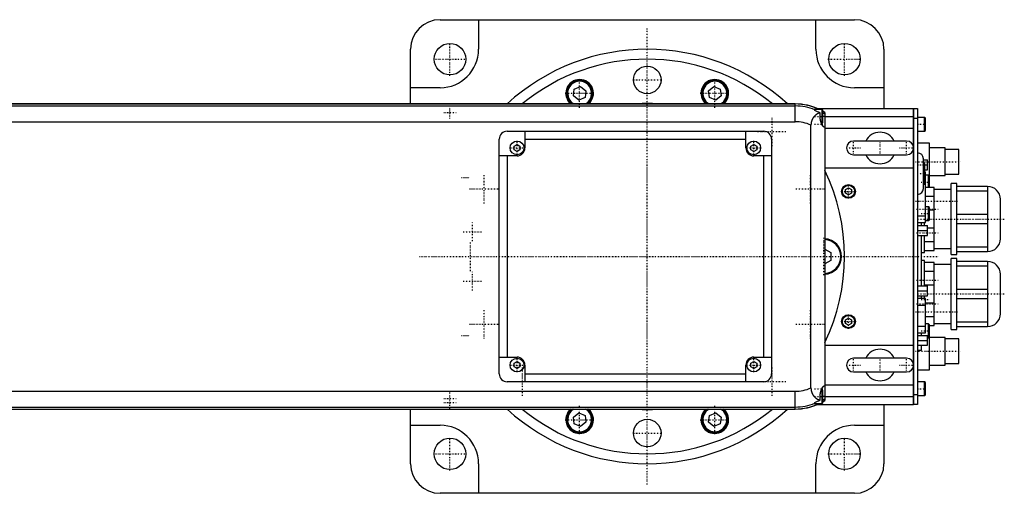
# Model space of a CAD drawing. Extents: x -906 to 181, y -120 to 120.
# Tile 5 of 5: x -318 to 181, y -120 to 120. Entities that reach past the tile are written whole.
import ezdxf

# ---------------------------------------------------------------- set-up
doc = ezdxf.new("R2010")
doc.units = 0
doc.linetypes.add('CENTER', pattern=[1.5, 0.45, -0.5, 0.05, -0.5])
doc.layers.add('AM_0', color=7, linetype='CONTINUOUS')
doc.layers.add('AM_7', color=7, linetype='CENTER')

msp = doc.modelspace()

# ---------------------------------------------------------------- linework, layer by layer
at = {"layer": 'AM_0', "color": 7, "linetype": 'CONTINUOUS'}
for p, q in [((-105, 120), (105, 120)), ((-85.5, 120), (-85.5, 105)), ((85.5, 105), (85.5, 120)), ((-120, 77.32), (-120, 105)), ((120, 105), (120, 75)), ((-105, 85.5), (-120, 85.5)), ((-37, 84.8), (-33.8, 86.12)), ((-33.8, 86.12), (-31.05, 84.01)), ((31.05, 84.01), (33.8, 86.12)), ((33.8, 86.12), (37, 84.8)), ((120, 85.5), (105, 85.5)), ((-37.45, 81.36), (-37, 84.8)), ((-34.7, 79.25), (-37.45, 81.36)), ((-31.5, 80.58), (-34.7, 79.25)), ((-31.05, 84.01), (-31.5, 80.58)), ((31.5, 80.58), (31.05, 84.01)), ((34.7, 79.25), (31.5, 80.58)), ((37.45, 81.36), (34.7, 79.25)), ((37, 84.8), (37.45, 81.36)), ((75, 77.32), (-390.79, 77.32)), ((-390.6, 77.28), (75, 77.28)), ((-386.5, 76.29), (75, 76.29)), ((75, 68.3), (75, 77.32)), ((86.23, 75), (135, 75)), ((135, -75), (135, 75)), ((135, 74.95), (135.05, 74.95)), ((135.05, 75), (137, 75)), ((135.05, 75), (135.05, -75)), ((137, 75), (137, -75)), ((85, 73.97), (85, 74.75)), ((88.6, 74.5), (85, 74.5)), ((87.65, 71), (87.65, 72.74)), ((89, 74.1), (88.6, 74.5)), ((88.6, 67.5), (88.6, 74.5)), ((89, 67.9), (89, 74.1)), ((90, 71), (89, 71)), ((90, 73.02), (90, -73.02)), ((90, 71), (135, 71)), ((135, 69.95), (135.05, 69.95)), ((137, 70), (135.05, 70)), ((140.6, 70.5), (137, 70.5)), ((141, 70.1), (140.6, 70.5)), ((140.6, 63.5), (140.6, 70.5)), ((141, 63.9), (141, 70.1)), ((-367.3, 68.3), (75, 68.3)), ((83, -66.56), (83, 66.56)), ((88.31, 67.5), (88.6, 67.5)), ((88.6, 67.5), (89, 67.9)), ((90, 65), (135, 65)), ((-71, 63.5), (59, 63.5)), ((-62, 63.5), (-62, 55)), ((50, 55), (50, 63.5)), ((137, 63.5), (140.6, 63.5)), ((140.6, 63.5), (141, 63.9)), ((-75, -59.5), (-75, 59.5)), ((-67.5, 55.87), (-66, 56.73)), ((-67.5, 54.13), (-67.5, 55.87)), ((-66, 56.73), (-64.5, 55.87)), ((-64.5, 55.87), (-64.5, 54.13)), ((-62, 59.5), (50, 59.5)), ((52.5, 55.87), (54, 56.73)), ((52.5, 54.13), (52.5, 55.87)), ((54, 56.73), (55.5, 55.87)), ((55.5, 55.87), (55.5, 54.13)), ((63, 59.5), (63, -59.5)), ((131.5, 58.5), (104.5, 58.5)), ((143, 57.5), (137, 57.5)), ((143, 35), (143, 57.5)), ((151, 55), (143, 55)), ((151, 41), (151, 55)), ((-66, 51), (-75, 51)), ((-71, 51), (-71, -51)), ((-66, 53.27), (-67.5, 54.13)), ((-64.5, 54.13), (-66, 53.27)), ((54, 53.27), (52.5, 54.13)), ((55.5, 54.13), (54, 53.27)), ((63, 51), (54, 51)), ((59, 51), (59, -51)), ((104.5, 51.5), (131.5, 51.5)), ((158, 54.25), (151, 54.25)), ((158, 41.75), (158, 54.25)), ((90, 45), (135, 45)), ((140, 34.5), (140, 49.5)), ((140, 48.95), (142, 48.95)), ((140.2, 47.5), (140, 47.5)), ((140.2, 36.5), (140.2, 47.5)), ((140.7, 37), (140.7, 47)), ((140.7, 46.45), (142, 46.45)), ((142, 43.95), (142, 48.95)), ((140.7, 43.95), (142, 43.95)), ((141.1, 42.74), (140.7, 42.74)), ((141.1, 17.26), (141.1, 42.74)), ((142.6, 41.17), (141.1, 41.17)), ((143, 40.77), (142.6, 41.17)), ((142.6, 35), (142.6, 41.17)), ((143, 41), (151, 41)), ((151, 41.75), (158, 41.75)), ((140, 36.5), (140.2, 36.5)), ((140.7, 39.34), (141.1, 39.34)), ((145.5, 35), (141.1, 35)), ((145.5, 3), (145.5, 35)), ((157, 37), (154, 37)), ((154, 1), (154, 37)), ((157, 1), (157, 37)), ((172.5, 35.5), (157, 35.5)), ((172.5, 35.5), (172.5, 2.5)), ((100.5, 33.87), (102, 34.73)), ((100.5, 32.13), (100.5, 33.87)), ((102, 31.27), (100.5, 32.13)), ((102, 34.73), (103.5, 33.87)), ((103.5, 32.13), (102, 31.27)), ((103.5, 33.87), (103.5, 32.13)), ((141.1, 30.49), (145.5, 30.49)), ((154, 34), (145.5, 34)), ((157, 33.2), (172.5, 33.2)), ((142.6, 25.25), (141.1, 25.25)), ((143, 24.85), (142.6, 25.25)), ((142.6, 18.25), (142.6, 25.25)), ((179, 9), (179, 29)), ((137, 20.66), (141.1, 20.66)), ((143, 18.65), (143, 24.85)), ((145.5, 23.51), (143, 23.51)), ((172.5, 21.3), (157, 21.3)), ((137, 17.26), (141.1, 17.26)), ((137, 15.65), (142, 15.65)), ((139, 15.67), (139, 17.27)), ((140.5, 15.65), (140.5, 17.26)), ((141.1, 18.25), (142.6, 18.25)), ((142, 10.65), (142, 15.65)), ((142.6, 18.25), (143, 18.65)), ((157, 16.7), (172.5, 16.7)), ((137, 13.15), (142, 13.15)), ((137, 10.65), (142, 10.65)), ((139, -14.91), (139, 10.66)), ((140.5, 2), (140.5, 10.65)), ((142, 14.49), (145.5, 14.49)), ((145.5, 7.51), (140.5, 7.51)), ((90, 3.75), (93, 2.02)), ((93, 2.02), (93, -2.02)), ((139, 2), (140.5, 2)), ((140.5, 3), (145.5, 3)), ((145.5, 4), (154, 4)), ((154, 1), (157, 1)), ((172.5, 4.8), (157, 4.8)), ((157, 2.5), (172.5, 2.5)), ((93, -2.02), (90, -3.75)), ((140.5, -2), (139, -2)), ((140.5, -14.9), (140.5, -2)), ((145.5, -3), (140.5, -3)), ((145.5, -35), (145.5, -3)), ((154, -4), (145.5, -4)), ((157, -1), (154, -1)), ((154, -37), (154, -1)), ((157, -37), (157, -1)), ((172.5, -2.5), (157, -2.5)), ((157, -4.8), (172.5, -4.8)), ((172.5, -2.5), (172.5, -35.5)), ((140.5, -7.51), (145.5, -7.51)), ((179, -29), (179, -9)), ((137, -14.9), (142, -14.9)), ((145.5, -14.49), (140.5, -14.49)), ((142, -19.9), (142, -14.9)), ((137, -17.4), (142, -17.4)), ((137, -19.9), (142, -19.9)), ((139, -21.28), (139, -19.9)), ((140.5, -21.26), (140.5, -19.9)), ((172.5, -16.7), (157, -16.7)), ((141.1, -21.26), (137, -21.26)), ((137, -24.66), (141.1, -24.66)), ((141.1, -38.74), (141.1, -21.26)), ((141.1, -23.51), (145.5, -23.51)), ((157, -21.3), (172.5, -21.3)), ((100.5, -32.13), (102, -31.27)), ((100.5, -33.87), (100.5, -32.13)), ((102, -34.73), (100.5, -33.87)), ((102, -31.27), (103.5, -32.13)), ((103.5, -33.87), (102, -34.73)), ((103.5, -32.13), (103.5, -33.87)), ((145.5, -30.49), (141.1, -30.49)), ((142.6, -34.17), (141.1, -34.17)), ((143, -34.57), (142.6, -34.17)), ((142.6, -41.17), (142.6, -34.17)), ((143, -57.5), (143, -34.57)), ((145.5, -34), (154, -34)), ((172.5, -33.2), (157, -33.2)), ((137, -35.34), (141.1, -35.34)), ((137, -38.74), (141.1, -38.74)), ((139, -40.03), (139, -38.78)), ((143, -35), (145.5, -35)), ((154, -37), (157, -37)), ((157, -35.5), (172.5, -35.5)), ((137, -40), (142, -40)), ((137, -42.5), (142, -42.5)), ((142, -45), (142, -40)), ((142, -41.17), (142.6, -41.17)), ((142.6, -41.17), (143, -40.77)), ((151, -41), (143, -41)), ((151, -55), (151, -41)), ((158, -41.75), (151, -41.75)), ((158, -54.25), (158, -41.75)), ((90, -45), (135, -45)), ((137, -45), (142, -45)), ((137, -47.5), (139, -47.5)), ((139, -47.5), (139, -45.04)), ((-75, -51), (-66, -51)), ((-67.5, -54.13), (-66, -53.27)), ((-67.5, -55.87), (-67.5, -54.13)), ((-66, -53.27), (-64.5, -54.13)), ((-64.5, -54.13), (-64.5, -55.87)), ((52.5, -54.13), (54, -53.27)), ((52.5, -55.87), (52.5, -54.13)), ((54, -51), (63, -51)), ((54, -53.27), (55.5, -54.13)), ((55.5, -54.13), (55.5, -55.87)), ((131.5, -51.5), (104.5, -51.5)), ((151, -54.25), (158, -54.25)), ((-66, -56.73), (-67.5, -55.87)), ((-64.5, -55.87), (-66, -56.73)), ((-62, -55), (-62, -63.5)), ((-62, -59.5), (50, -59.5)), ((50, -63.5), (50, -55)), ((54, -56.73), (52.5, -55.87)), ((55.5, -55.87), (54, -56.73)), ((104.5, -58.5), (131.5, -58.5)), ((137, -57.5), (143, -57.5)), ((143, -55), (151, -55)), ((59, -63.5), (-71, -63.5)), ((140.6, -63.5), (137, -63.5)), ((141, -63.9), (140.6, -63.5)), ((140.6, -70.5), (140.6, -63.5)), ((141, -70.1), (141, -63.9)), ((-367.3, -68.3), (75, -68.3)), ((75, -77.32), (75, -68.3)), ((88.6, -67.5), (88.31, -67.5)), ((89, -67.9), (88.6, -67.5)), ((88.6, -74.5), (88.6, -67.5)), ((89, -74.1), (89, -67.9)), ((90, -65), (135, -65)), ((85, -74.75), (85, -73.97)), ((85, -74.5), (88.6, -74.5)), ((87.65, -72.74), (87.65, -71)), ((88.6, -74.5), (89, -74.1)), ((90, -71), (89, -71)), ((90, -71), (135, -71)), ((135, -69.95), (135.05, -69.95)), ((135.05, -70), (137, -70)), ((137, -70.5), (140.6, -70.5)), ((140.6, -70.5), (141, -70.1)), ((-390.79, -77.32), (75, -77.32)), ((-390.6, -77.28), (75, -77.28)), ((-386.5, -76.29), (75, -76.29)), ((-120, -105), (-120, -77.32)), ((-37.45, -81.36), (-34.7, -79.25)), ((-34.7, -79.25), (-31.5, -80.58)), ((31.5, -80.58), (34.7, -79.25)), ((34.7, -79.25), (37.45, -81.36)), ((86.23, -75), (135, -75)), ((120, -75), (120, -105)), ((135, -74.95), (135.05, -74.95)), ((137, -75), (135.05, -75)), ((-37, -84.8), (-37.45, -81.36)), ((-33.8, -86.12), (-37, -84.8)), ((-31.05, -84.01), (-33.8, -86.12)), ((-31.5, -80.58), (-31.05, -84.01)), ((31.05, -84.01), (31.5, -80.58)), ((33.8, -86.12), (31.05, -84.01)), ((37, -84.8), (33.8, -86.12)), ((37.45, -81.36), (37, -84.8)), ((-120, -85.5), (-105, -85.5)), ((105, -85.5), (120, -85.5)), ((-85.5, -105), (-85.5, -120)), ((85.5, -120), (85.5, -105)), ((105, -120), (-105, -120))]:
    msp.add_line(p, q, dxfattribs=at)
for points in [[(87.65, 72.74, 0), (87.62, 72.74, 0), (87.57, 72.73, 0), (87.52, 72.72, 0), (87.49, 72.72, 0), (87.46, 72.71, 0), (87.41, 72.7, 0), (87.35, 72.69, 0), (87.3, 72.68, 0), (87.24, 72.66, 0), (87.19, 72.65, 0), (87.16, 72.64, 0), (87.13, 72.63, 0), (87.07, 72.61, 0), (87.02, 72.6, 0), (86.96, 72.58, 0), (86.9, 72.56, 0), (86.85, 72.54, 0), (86.82, 72.52, 0), (86.79, 72.51, 0), (86.73, 72.49, 0), (86.67, 72.46, 0), (86.64, 72.45, 0), (86.62, 72.44, 0), (86.56, 72.41, 0), (86.5, 72.39, 0), (86.47, 72.37, 0), (86.44, 72.36, 0), (86.38, 72.33, 0), (86.33, 72.3, 0), (86.27, 72.27, 0), (86.21, 72.23, 0), (86.15, 72.2, 0), (86.12, 72.18, 0), (86.1, 72.17, 0), (86.04, 72.13, 0), (85.98, 72.1, 0), (85.92, 72.06, 0), (85.87, 72.02, 0), (85.81, 71.98, 0), (85.78, 71.96, 0), (85.75, 71.94, 0), (85.69, 71.9, 0), (85.64, 71.86, 0), (85.58, 71.82, 0), (85.52, 71.78, 0), (85.47, 71.73, 0), (85.44, 71.71, 0), (85.41, 71.69, 0), (85.36, 71.64, 0), (85.3, 71.6, 0), (85.25, 71.55, 0), (85.19, 71.5, 0), (85.14, 71.45, 0), (85.11, 71.43, 0), (85.08, 71.4, 0), (85.03, 71.35, 0), (84.97, 71.3, 0), (84.92, 71.25, 0), (84.87, 71.19, 0), (84.81, 71.14, 0), (84.79, 71.11, 0), (84.76, 71.08, 0), (84.71, 71.03, 0), (84.66, 70.97, 0), (84.63, 70.94, 0), (84.6, 70.91, 0), (84.55, 70.85, 0), (84.5, 70.79, 0), (84.48, 70.76, 0), (84.45, 70.73, 0), (84.4, 70.67, 0), (84.35, 70.6, 0), (84.3, 70.54, 0), (84.25, 70.47, 0), (84.2, 70.41, 0), (84.18, 70.37, 0), (84.16, 70.34, 0), (84.11, 70.27, 0), (84.06, 70.2, 0), (84.02, 70.13, 0), (83.97, 70.06, 0), (83.93, 69.99, 0), (83.9, 69.95, 0), (83.88, 69.91, 0), (83.84, 69.84, 0), (83.8, 69.76, 0), (83.75, 69.69, 0), (83.71, 69.61, 0), (83.67, 69.53, 0), (83.66, 69.5, 0), (83.64, 69.46, 0), (83.6, 69.38, 0), (83.56, 69.3, 0), (83.53, 69.22, 0), (83.49, 69.13, 0), (83.46, 69.05, 0), (83.44, 69.01, 0), (83.43, 68.97, 0), (83.39, 68.89, 0), (83.36, 68.8, 0), (83.34, 68.72, 0), (83.31, 68.63, 0), (83.28, 68.54, 0), (83.27, 68.5, 0), (83.25, 68.46, 0), (83.23, 68.37, 0), (83.21, 68.28, 0), (83.2, 68.23, 0), (83.18, 68.19, 0), (83.16, 68.1, 0), (83.14, 68.01, 0), (83.13, 67.96, 0), (83.13, 67.91, 0), (83.11, 67.82, 0), (83.09, 67.73, 0), (83.08, 67.64, 0), (83.06, 67.55, 0), (83.05, 67.45, 0), (83.05, 67.41, 0), (83.04, 67.36, 0), (83.03, 67.27, 0), (83.02, 67.17, 0), (83.02, 67.08, 0), (83.01, 66.99, 0), (83.01, 66.89, 0), (83.01, 66.85, 0), (83, 66.8, 0), (83, 66.7, 0), (83, 66.61, 0), (83, 66.56, 0)], [(89.8, 65.5, 0), (89.79, 65.5, 0), (89.77, 65.5, 0), (89.75, 65.5, 0), (89.74, 65.5, 0), (89.73, 65.51, 0), (89.71, 65.51, 0), (89.7, 65.52, 0), (89.68, 65.52, 0), (89.66, 65.53, 0), (89.63, 65.54, 0), (89.62, 65.55, 0), (89.61, 65.55, 0), (89.59, 65.56, 0), (89.57, 65.57, 0), (89.55, 65.59, 0), (89.53, 65.6, 0), (89.5, 65.62, 0), (89.49, 65.63, 0), (89.48, 65.64, 0), (89.46, 65.65, 0), (89.43, 65.67, 0), (89.42, 65.68, 0), (89.41, 65.69, 0), (89.39, 65.72, 0), (89.36, 65.74, 0), (89.35, 65.75, 0), (89.34, 65.76, 0), (89.31, 65.79, 0), (89.29, 65.81, 0), (89.26, 65.84, 0), (89.24, 65.87, 0), (89.21, 65.9, 0), (89.2, 65.92, 0), (89.18, 65.93, 0), (89.16, 65.96, 0), (89.13, 66, 0), (89.11, 66.03, 0), (89.08, 66.06, 0), (89.05, 66.1, 0), (89.04, 66.12, 0), (89.03, 66.14, 0), (89, 66.17, 0), (88.97, 66.21, 0), (88.95, 66.25, 0), (88.92, 66.29, 0), (88.89, 66.34, 0), (88.88, 66.36, 0), (88.87, 66.38, 0), (88.84, 66.42, 0), (88.81, 66.47, 0), (88.79, 66.51, 0), (88.76, 66.56, 0), (88.73, 66.6, 0), (88.72, 66.63, 0), (88.71, 66.65, 0), (88.68, 66.7, 0), (88.66, 66.75, 0), (88.63, 66.8, 0), (88.6, 66.85, 0), (88.58, 66.9, 0), (88.57, 66.93, 0), (88.55, 66.95, 0), (88.53, 67, 0), (88.5, 67.06, 0), (88.49, 67.08, 0), (88.48, 67.11, 0), (88.45, 67.16, 0), (88.43, 67.22, 0), (88.42, 67.25, 0), (88.41, 67.28, 0), (88.38, 67.33, 0), (88.36, 67.39, 0), (88.33, 67.45, 0), (88.31, 67.51, 0), (88.28, 67.57, 0), (88.27, 67.6, 0), (88.26, 67.63, 0), (88.24, 67.69, 0), (88.21, 67.76, 0), (88.19, 67.82, 0), (88.17, 67.89, 0), (88.15, 67.95, 0), (88.13, 67.99, 0), (88.12, 68.02, 0), (88.1, 68.09, 0), (88.08, 68.16, 0), (88.06, 68.23, 0), (88.04, 68.3, 0), (88.02, 68.37, 0), (88.01, 68.41, 0), (88, 68.44, 0), (87.98, 68.52, 0), (87.96, 68.59, 0), (87.94, 68.66, 0), (87.92, 68.74, 0), (87.9, 68.81, 0), (87.89, 68.85, 0), (87.88, 68.89, 0), (87.87, 68.96, 0), (87.85, 69.04, 0), (87.84, 69.12, 0), (87.82, 69.2, 0), (87.81, 69.27, 0), (87.8, 69.31, 0), (87.79, 69.35, 0), (87.78, 69.43, 0), (87.77, 69.51, 0), (87.76, 69.55, 0), (87.75, 69.59, 0), (87.74, 69.67, 0), (87.73, 69.75, 0), (87.73, 69.79, 0), (87.72, 69.83, 0), (87.71, 69.91, 0), (87.7, 69.99, 0), (87.69, 70.07, 0), (87.69, 70.15, 0), (87.68, 70.24, 0), (87.68, 70.28, 0), (87.67, 70.32, 0), (87.67, 70.4, 0), (87.66, 70.48, 0), (87.66, 70.56, 0), (87.66, 70.64, 0), (87.65, 70.72, 0), (87.65, 70.76, 0), (87.65, 70.8, 0), (87.65, 70.88, 0), (87.65, 70.96, 0), (87.65, 71, 0)], [(90, 65.59, 0), (89.97, 65.56, 0), (89.9, 65.52, 0), (89.84, 65.5, 0), (89.8, 65.5, 0)], [(83, -66.56, 0), (83, -66.61, 0), (83, -66.7, 0), (83, -66.8, 0), (83.01, -66.84, 0), (83.01, -66.89, 0), (83.01, -66.98, 0), (83.02, -67.08, 0), (83.02, -67.17, 0), (83.03, -67.26, 0), (83.04, -67.35, 0), (83.05, -67.4, 0), (83.05, -67.45, 0), (83.06, -67.54, 0), (83.08, -67.63, 0), (83.09, -67.72, 0), (83.11, -67.82, 0), (83.12, -67.91, 0), (83.13, -67.95, 0), (83.14, -68, 0), (83.16, -68.09, 0), (83.18, -68.18, 0), (83.19, -68.23, 0), (83.2, -68.27, 0), (83.23, -68.36, 0), (83.25, -68.45, 0), (83.27, -68.49, 0), (83.28, -68.53, 0), (83.3, -68.62, 0), (83.33, -68.71, 0), (83.36, -68.79, 0), (83.39, -68.88, 0), (83.42, -68.96, 0), (83.44, -69, 0), (83.46, -69.04, 0), (83.49, -69.13, 0), (83.52, -69.21, 0), (83.56, -69.29, 0), (83.6, -69.37, 0), (83.63, -69.45, 0), (83.65, -69.49, 0), (83.67, -69.53, 0), (83.71, -69.6, 0), (83.75, -69.68, 0), (83.79, -69.76, 0), (83.83, -69.83, 0), (83.88, -69.91, 0), (83.9, -69.94, 0), (83.92, -69.98, 0), (83.96, -70.05, 0), (84.01, -70.12, 0), (84.06, -70.19, 0), (84.1, -70.26, 0), (84.15, -70.33, 0), (84.17, -70.37, 0), (84.2, -70.4, 0), (84.25, -70.47, 0), (84.29, -70.53, 0), (84.34, -70.6, 0), (84.39, -70.66, 0), (84.44, -70.72, 0), (84.47, -70.75, 0), (84.49, -70.78, 0), (84.54, -70.84, 0), (84.6, -70.9, 0), (84.62, -70.93, 0), (84.65, -70.96, 0), (84.7, -71.02, 0), (84.75, -71.08, 0), (84.78, -71.1, 0), (84.81, -71.13, 0), (84.86, -71.19, 0), (84.91, -71.24, 0), (84.97, -71.29, 0), (85.02, -71.34, 0), (85.07, -71.4, 0), (85.1, -71.42, 0), (85.13, -71.45, 0), (85.18, -71.5, 0), (85.24, -71.54, 0), (85.29, -71.59, 0), (85.35, -71.64, 0), (85.41, -71.68, 0), (85.43, -71.71, 0), (85.46, -71.73, 0), (85.52, -71.77, 0), (85.58, -71.82, 0), (85.63, -71.86, 0), (85.69, -71.9, 0), (85.75, -71.94, 0), (85.78, -71.96, 0), (85.81, -71.98, 0), (85.86, -72.02, 0), (85.92, -72.06, 0), (85.98, -72.1, 0), (86.04, -72.13, 0), (86.1, -72.17, 0), (86.13, -72.18, 0), (86.15, -72.2, 0), (86.21, -72.24, 0), (86.27, -72.27, 0), (86.33, -72.3, 0), (86.39, -72.33, 0), (86.45, -72.36, 0), (86.48, -72.37, 0), (86.51, -72.39, 0), (86.56, -72.42, 0), (86.62, -72.44, 0), (86.65, -72.46, 0), (86.68, -72.47, 0), (86.74, -72.49, 0), (86.8, -72.52, 0), (86.83, -72.53, 0), (86.85, -72.54, 0), (86.91, -72.56, 0), (86.97, -72.58, 0), (87.02, -72.6, 0), (87.08, -72.62, 0), (87.14, -72.63, 0), (87.16, -72.64, 0), (87.19, -72.65, 0), (87.25, -72.66, 0), (87.3, -72.68, 0), (87.49, -72.72, 0), (87.65, -72.74, 0)], [(87.65, -71, 0), (87.65, -70.96, 0), (87.65, -70.88, 0), (87.65, -70.8, 0), (87.65, -70.76, 0), (87.65, -70.72, 0), (87.66, -70.64, 0), (87.66, -70.56, 0), (87.66, -70.48, 0), (87.67, -70.4, 0), (87.67, -70.32, 0), (87.68, -70.28, 0), (87.68, -70.24, 0), (87.69, -70.15, 0), (87.69, -70.07, 0), (87.7, -69.99, 0), (87.71, -69.91, 0), (87.72, -69.83, 0), (87.73, -69.79, 0), (87.73, -69.75, 0), (87.74, -69.67, 0), (87.75, -69.59, 0), (87.76, -69.55, 0), (87.77, -69.51, 0), (87.78, -69.43, 0), (87.79, -69.35, 0), (87.8, -69.31, 0), (87.81, -69.27, 0), (87.82, -69.2, 0), (87.84, -69.12, 0), (87.85, -69.04, 0), (87.87, -68.96, 0), (87.88, -68.89, 0), (87.89, -68.85, 0), (87.9, -68.81, 0), (87.92, -68.74, 0), (87.94, -68.66, 0), (87.96, -68.59, 0), (87.98, -68.52, 0), (88, -68.44, 0), (88.01, -68.41, 0), (88.02, -68.37, 0), (88.04, -68.3, 0), (88.06, -68.23, 0), (88.08, -68.16, 0), (88.1, -68.09, 0), (88.12, -68.02, 0), (88.13, -67.99, 0), (88.15, -67.95, 0), (88.17, -67.89, 0), (88.19, -67.82, 0), (88.21, -67.76, 0), (88.24, -67.69, 0), (88.26, -67.63, 0), (88.27, -67.6, 0), (88.28, -67.57, 0), (88.31, -67.51, 0), (88.33, -67.45, 0), (88.36, -67.39, 0), (88.38, -67.33, 0), (88.41, -67.28, 0), (88.42, -67.25, 0), (88.43, -67.22, 0), (88.45, -67.16, 0), (88.48, -67.11, 0), (88.49, -67.08, 0), (88.5, -67.06, 0), (88.53, -67, 0), (88.55, -66.95, 0), (88.57, -66.93, 0), (88.58, -66.9, 0), (88.6, -66.85, 0), (88.63, -66.8, 0), (88.66, -66.75, 0), (88.68, -66.7, 0), (88.71, -66.65, 0), (88.72, -66.63, 0), (88.73, -66.6, 0), (88.76, -66.56, 0), (88.79, -66.51, 0), (88.81, -66.47, 0), (88.84, -66.42, 0), (88.87, -66.38, 0), (88.88, -66.36, 0), (88.89, -66.34, 0), (88.92, -66.29, 0), (88.95, -66.25, 0), (88.97, -66.21, 0), (89, -66.17, 0), (89.03, -66.14, 0), (89.04, -66.12, 0), (89.05, -66.1, 0), (89.08, -66.06, 0), (89.11, -66.03, 0), (89.13, -66, 0), (89.16, -65.96, 0), (89.18, -65.93, 0), (89.2, -65.92, 0), (89.21, -65.9, 0), (89.24, -65.87, 0), (89.26, -65.84, 0), (89.29, -65.81, 0), (89.31, -65.79, 0), (89.34, -65.76, 0), (89.35, -65.75, 0), (89.36, -65.74, 0), (89.39, -65.72, 0), (89.41, -65.69, 0), (89.42, -65.68, 0), (89.43, -65.67, 0), (89.46, -65.65, 0), (89.48, -65.64, 0), (89.49, -65.63, 0), (89.5, -65.62, 0), (89.53, -65.6, 0), (89.55, -65.59, 0), (89.57, -65.57, 0), (89.59, -65.56, 0), (89.61, -65.55, 0), (89.62, -65.55, 0), (89.63, -65.54, 0), (89.66, -65.53, 0), (89.68, -65.52, 0), (89.7, -65.52, 0), (89.71, -65.51, 0), (89.73, -65.51, 0), (89.74, -65.5, 0), (89.75, -65.5, 0), (89.77, -65.5, 0), (89.79, -65.5, 0), (89.8, -65.5, 0)], [(89.8, -65.5, 0), (89.84, -65.5, 0), (89.9, -65.52, 0), (89.97, -65.56, 0), (90, -65.59, 0)]]:
    msp.add_polyline3d(points, dxfattribs=at)
for centre, radius in [((-100, 100), 8), ((100, 100), 8), ((0, 89.5), 7), ((-66, 55), 3.5), ((54, 55), 3.5), ((102, 33), 3.5), ((102, 33), 3.1), ((102, -33), 3.5), ((102, -33), 3.1), ((-66, -55), 3.5), ((54, -55), 3.5), ((0, -89.5), 7), ((-100, -100), 8), ((100, -100), 8)]:
    msp.add_circle(centre, radius, dxfattribs=at)
for centre, radius, start, end in [((-105, 105), 15, 90, 180), ((105, 105), 15, 0, 90), ((-105, 105), 19.5, 270, 0), ((0, 0), 105, 47.424, 132.576), ((105, 105), 19.5, 180, 270), ((0, 0), 100, 50.6421, 129.3579), ((-34.25, 82.69), 7, 309.9375, 230.0625), ((-34.25, 82.69), 6.5, 304.3378, 235.6622), ((-34.25, 82.69), 6.1, 298.3731, 241.6269), ((34.25, 82.69), 7, 309.9375, 230.0625), ((34.25, 82.69), 6.5, 304.3378, 235.6622), ((34.25, 82.69), 6.1, 298.3731, 241.6269), ((0, 0), 77.5, 86.0942, 93.9058), ((75, 49), 28.32, 64.2138, 90), ((75, 49), 28.28, 64.3897, 90), ((75, 49), 27.29, 68.5078, 90), ((75, 49), 27.62, 67.3898, 68.7759), ((75, 49), 26.9, 61.9504, 68.176), ((75, 49), 28.32, 58.0174, 60.3731), ((75, 49), 28.28, 57.9645, 60.3249), ((75, 49), 27.62, 57.1102, 59.5476), ((75, 49), 19.3, 65.5117, 90), ((-71, 59.5), 4, 90, 180), ((59, 59.5), 4, 0, 90), ((118, 55), 8, 25.9445, 154.0555), ((-66, 55), 4, 270, 0), ((54, 55), 4, 180, 270), ((104.5, 55), 3.5, 90, 270), ((131.5, 55), 3.5, 270, 90), ((118, 55), 8, 205.9445, 334.0555), ((137, 49.5), 3, 0, 90), ((140.2, 47), 0.5, 0, 90), ((0, 0), 100, 334.1581, 25.8419), ((140.2, 37), 0.5, 270, 0), ((172.5, 29), 6.5, 0, 90), ((137, 34.5), 3, 270, 0), ((89.5, 0), 9, 273.1847, 86.8153), ((89.5, 0), 8.6, 273.333, 86.667), ((172.5, 9), 6.5, 270, 0), ((172.5, -9), 6.5, 0, 90), ((172.5, -29), 6.5, 270, 0), ((118, -55), 8, 25.9445, 154.0555), ((-66, -55), 4, 0, 90), ((54, -55), 4, 90, 180), ((104.5, -55), 3.5, 90, 270), ((131.5, -55), 3.5, 270, 90), ((-71, -59.5), 4, 180, 270), ((59, -59.5), 4, 270, 0), ((118, -55), 8, 205.9445, 334.0555), ((75, -49), 19.3, 270, 294.4883), ((75, -49), 27.29, 270, 291.4922), ((75, -49), 28.32, 270, 295.7862), ((75, -49), 28.28, 270, 295.6103), ((75, -49), 26.9, 291.824, 298.0496), ((75, -49), 27.62, 291.2241, 292.6102), ((75, -49), 27.62, 300.4524, 302.8898), ((75, -49), 28.28, 299.6751, 302.0355), ((75, -49), 28.32, 299.6269, 301.9826), ((0, 0), 105, 227.424, 312.576), ((0, 0), 100, 230.6421, 309.3579), ((-34.25, -82.69), 7, 129.9375, 50.0625), ((-34.25, -82.69), 6.5, 124.3378, 55.6622), ((-34.25, -82.69), 6.1, 118.3731, 61.6269), ((0, 0), 77.5, 266.0942, 273.9058), ((34.25, -82.69), 7, 129.9375, 50.0625), ((34.25, -82.69), 6.5, 124.3378, 55.6622), ((34.25, -82.69), 6.1, 118.3731, 61.6269), ((-105, -105), 19.5, 0, 90), ((105, -105), 19.5, 90, 180), ((-105, -105), 15, 180, 270), ((105, -105), 15, 270, 0)]:
    msp.add_arc(centre, radius, start, end, dxfattribs=at)
at = {"layer": 'AM_7', "color": 4, "linetype": 'CENTER'}
for p, q in [((0, -115.5), (0, 115.5)), ((-100, 91.6), (-100, 108.4)), ((100, 91.6), (100, 108.4)), ((-108.4, 100), (-91.6, 100)), ((91.6, 100), (108.4, 100)), ((-34.25, 75.34), (-34.25, 90.04)), ((34.25, 75.34), (34.25, 90.04)), ((-7.35, 89.5), (7.35, 89.5)), ((-41.6, 82.69), (-26.9, 82.69)), ((26.9, 82.69), (41.6, 82.69)), ((-100, 69.85), (-100, 76.15)), ((-103.15, 73), (-96.85, 73)), ((63.29, 55.94), (63.29, 70.64)), ((84.8, 71), (89.2, 71)), ((84.8, 67), (89.2, 67)), ((136.8, 67), (141.2, 67)), ((55.94, 63.29), (70.64, 63.29)), ((-69.67, 55), (-62.33, 55)), ((-66, 51.32), (-66, 58.67)), ((50.33, 55), (57.67, 55)), ((54, 51.32), (54, 58.67)), ((100.83, 55), (108.17, 55)), ((104.5, 51.32), (104.5, 58.67)), ((118, 51.15), (118, 58.85)), ((127.82, 55), (135.18, 55)), ((131.5, 51.32), (131.5, 58.67)), ((0, -47.25), (0, 47.25)), ((135.95, 48), (159.05, 48)), ((136.75, 46.45), (142.25, 46.45)), ((-94.2, 40), (-89.8, 40)), ((-82.69, 26.9), (-82.69, 41.6)), ((82.69, 26.9), (82.69, 41.6)), ((136.81, 42), (140.88, 42)), ((102, 29.32), (102, 36.67)), ((138.8, 37.67), (143.2, 37.67)), ((-90.04, 34.25), (-75.34, 34.25)), ((75.34, 34.25), (90.04, 34.25)), ((98.33, 33), (105.67, 33)), ((136.03, 28), (157.47, 28)), ((136.5, 24), (147.5, 24)), ((138.8, 21.75), (143.2, 21.75)), ((-88.6, 7.77), (-88.6, 17.23)), ((137, 19), (181, 19)), ((-93.32, 12.5), (-83.88, 12.5)), ((136.5, 12), (147.5, 12)), ((136.75, 13.15), (142.25, 13.15)), ((-89.5, -7.35), (-89.5, 7.35)), ((89.5, -9.45), (89.5, 9.45)), ((-115.5, 0), (147.5, 0)), ((-47.25, 0), (47.25, 0)), ((-88.6, -17.23), (-88.6, -7.77)), ((-93.32, -12.5), (-83.88, -12.5)), ((136.5, -12), (147.5, -12)), ((136.75, -17.4), (142.25, -17.4)), ((137, -19), (181, -19)), ((136.5, -24), (147.5, -24)), ((138.8, -21.75), (143.2, -21.75)), ((-82.69, -41.6), (-82.69, -26.9)), ((82.69, -41.6), (82.69, -26.9)), ((102, -36.67), (102, -29.32)), ((136.03, -28), (157.47, -28)), ((-90.04, -34.25), (-75.34, -34.25)), ((75.34, -34.25), (90.04, -34.25)), ((98.33, -33), (105.67, -33)), ((138.8, -37.67), (143.2, -37.67)), ((-94.2, -40), (-89.8, -40)), ((136.75, -42.5), (142.25, -42.5)), ((135.95, -48), (159.05, -48)), ((-66, -58.68), (-66, -51.33)), ((54, -58.68), (54, -51.33)), ((104.5, -58.68), (104.5, -51.33)), ((118, -58.85), (118, -51.15)), ((131.5, -58.68), (131.5, -51.33)), ((-69.67, -55), (-62.33, -55)), ((-63.29, -70.64), (-63.29, -55.94)), ((50.33, -55), (57.67, -55)), ((63.29, -70.64), (63.29, -55.94)), ((100.83, -55), (108.17, -55)), ((127.82, -55), (135.18, -55)), ((-70.64, -63.29), (-55.94, -63.29)), ((55.94, -63.29), (70.64, -63.29)), ((-100, -77.15), (-100, -68.85)), ((84.8, -67), (89.2, -67)), ((136.8, -67), (141.2, -67)), ((-103.15, -72), (-96.85, -72)), ((-103.15, -74), (-96.85, -74)), ((84.8, -71), (89.2, -71)), ((-34.25, -90.04), (-34.25, -75.34)), ((34.25, -90.04), (34.25, -75.34)), ((-41.6, -82.69), (-26.9, -82.69)), ((26.9, -82.69), (41.6, -82.69)), ((-7.35, -89.5), (7.35, -89.5)), ((-100, -108.4), (-100, -91.6)), ((100, -108.4), (100, -91.6)), ((-108.4, -100), (-91.6, -100)), ((91.6, -100), (108.4, -100))]:
    msp.add_line(p, q, dxfattribs=at)

doc.saveas('drawing.dxf')
